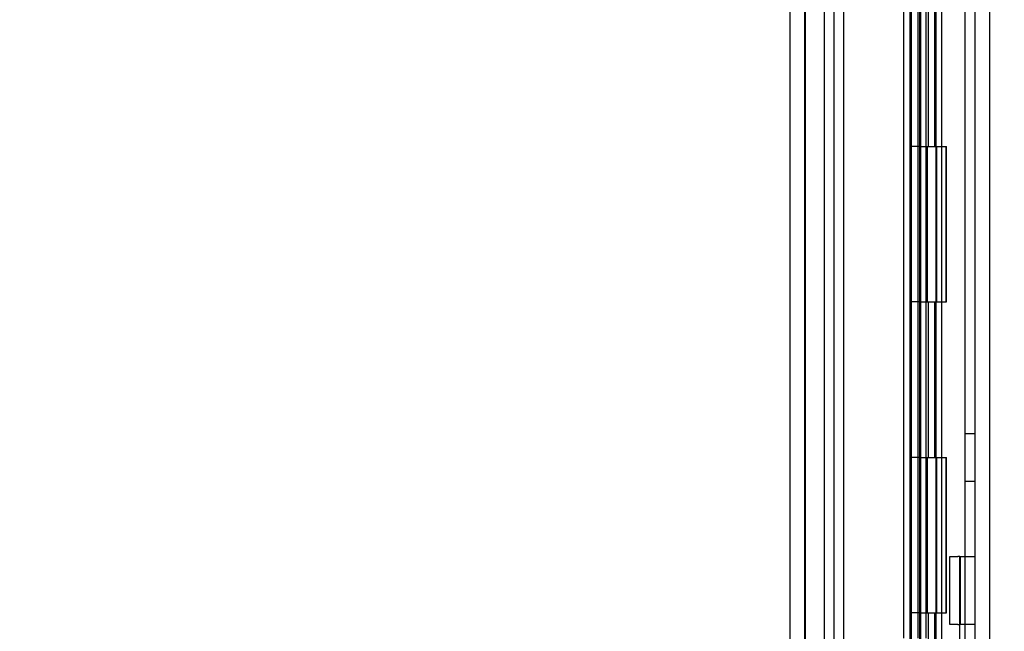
# Model space of a CAD drawing. Header units: inches. Extents: x 1 to 299, y -2 to 199.
# Tile 51 of 65: x 130.2 to 136.53, y 72.1 to 76.03. Entities that reach past the tile are written whole.
import ezdxf
from ezdxf.enums import TextEntityAlignment as Align
from ezdxf.lldxf.tags import DXFTag

# ---------------------------------------------------------------- set-up
doc = ezdxf.new("R2010")
doc.units = ezdxf.units.IN
doc.header["$MEASUREMENT"] = 0
for name, color, linetype in [('COM42780', 7, 'Continuous'), ('COM53955-3', 7, 'Continuous'), ('COM54746-60', 7, 'Continuous'), ('COM70220', 7, 'Continuous'), ('COM71176-1', 7, 'Continuous'), ('Default', 7, 'Continuous')]:
    doc.layers.add(name, color=color, linetype=linetype)
doc.styles.add('SEACAD_Times_New_Roman', font='times.ttf')
tags = doc.linetypes.add('HIDDEN2', pattern=[0.1875, 0.125, -0.0625]).pattern_tags.tags
tags[6:7] = [DXFTag(74, 4), DXFTag(75, 0), DXFTag(340, '0'), DXFTag(46, 0.0), DXFTag(50, 0.0), DXFTag(44, 0.0), DXFTag(45, 0.0)]
tags[4:5] = [DXFTag(74, 4), DXFTag(75, 0), DXFTag(340, '0'), DXFTag(46, 0.0), DXFTag(50, 0.0), DXFTag(44, 0.0), DXFTag(45, 0.0)]
doc.dimstyles.new('HAMMOND_(STH_-_300x200)', dxfattribs={"dimtxt": 1.5, "dimasz": 1.875, "dimexe": 0.75, "dimexo": 0.75, "dimgap": 0.375, "dimtad": 0, "dimtih": 1, "dimtoh": 1, "dimzin": 0, "dimdsep": 46, "dimtxsty": 'SEACAD_Times_New_Roman', "dimblk1": '_SE_FILLED', "dimblk2": '_SE_FILLED', "dimsah": 1, "dimcen": 0.75, "dimadec": 0, "dimazin": 0, "dimtfac": 0.8, "dimtofl": 0, "dimtmove": 1, "dimatfit": 3, "dimfxl": 1, "dimtolj": 1, "dimtzin": 0, "dimarcsym": 0})

# ---------------------------------------------------------------- blocks, each defined once
blk = doc.blocks.new('SE4')
at = {"layer": 'COM42780', "color": 7, "linetype": 'Continuous'}
for p, q in [((136.1813, 72.1404), (136.1813, 72.5774)), ((136.1813, 72.5774), (136.2317, 72.5774)), ((136.2458, 72.5774), (136.2317, 72.5774)), ((136.2458, 72.3274), (136.2458, 72.5774)), ((136.2458, 72.5774), (136.3408, 72.5774)), ((136.2458, 71.9552), (136.2458, 72.3274)), ((136.2317, 72.1404), (136.1813, 72.1404)), ((136.2317, 72.1404), (136.2458, 72.1404))]:
    blk.add_line(p, q, dxfattribs=at)
at = {"layer": 'COM42780', "color": 7, "linetype": 'HIDDEN2'}
for p, q in [((136.2485, 72.1404), (136.2485, 72.5774)), ((136.3408, 72.1404), (136.2458, 72.1404))]:
    blk.add_line(p, q, dxfattribs=at)
at = {"layer": 'COM53955-3', "color": 7, "linetype": 'HIDDEN2'}
for p, q in [((135.2488, 69.0912), (135.2488, 131.3372)), ((135.9238, 130.8552), (135.9238, 69.3552)), ((135.9339, 70.0594), (135.9339, 102.6512))]:
    blk.add_line(p, q, dxfattribs=at)
at = {"layer": 'COM53955-3', "color": 7, "linetype": 'Continuous'}
for p, q in [((135.1538, 69.0912), (135.1538, 103.4128)), ((135.8833, 99.5224), (135.8833, 72.0509)), ((135.9751, 99.5224), (135.9751, 72.0509)), ((136.0289, 72.0509), (136.0289, 99.5224))]:
    blk.add_line(p, q, dxfattribs=at)
at = {"layer": 'COM54746-60', "color": 7, "linetype": 'HIDDEN2'}
for p, q in [((135.9928, 130.2232), (135.9928, 70.2142)), ((136.0928, 70.2142), (136.0928, 130.2232)), ((135.4381, 70.2142), (135.4381, 130.2142)), ((135.9258, 70.2142), (135.9258, 130.2142)), ((135.9878, 70.2142), (135.9878, 130.2142)), ((136.2788, 70.2142), (136.2788, 130.2142)), ((136.0428, 75.2142), (136.0428, 76.2142)), ((136.0842, 75.2142), (136.0842, 76.2142)), ((136.1292, 75.2142), (136.1292, 76.2142)), ((135.9878, 75.2142), (135.9258, 75.2142)), ((135.9878, 75.2142), (136.0428, 75.2142)), ((136.0321, 75.2142), (136.1598, 75.2142)), ((136.0321, 74.2142), (136.0321, 75.2142)), ((136.0378, 74.2142), (136.0378, 75.2142)), ((136.0978, 74.2142), (136.0978, 75.2142)), ((136.1292, 74.2142), (136.1292, 75.2142)), ((136.1546, 75.2142), (136.1546, 74.2142)), ((136.1546, 75.2142), (136.1598, 75.2142)), ((136.1598, 74.2142), (136.1598, 75.2142)), ((136.1598, 74.2142), (136.1598, 75.2142)), ((135.9878, 74.2142), (135.9258, 74.2142)), ((135.9878, 74.2142), (136.0428, 74.2142)), ((136.0321, 74.2142), (136.1598, 74.2142)), ((136.0428, 73.2142), (136.0428, 74.2142)), ((136.0842, 73.2142), (136.0842, 74.2142)), ((136.1292, 73.2142), (136.1292, 74.2142)), ((136.1546, 74.2142), (136.1598, 74.2142)), ((136.3408, 73.3662), (136.2788, 73.3662)), ((135.9878, 73.2142), (135.9258, 73.2142)), ((135.9878, 73.2142), (136.0428, 73.2142)), ((136.0321, 73.2142), (136.1598, 73.2142)), ((136.0321, 72.2142), (136.0321, 73.2142)), ((136.0378, 72.2142), (136.0378, 73.2142)), ((136.0978, 72.2142), (136.0978, 73.2142)), ((136.1292, 72.2142), (136.1292, 73.2142)), ((136.1546, 73.2142), (136.1546, 72.2142)), ((136.1546, 73.2142), (136.1598, 73.2142)), ((136.1598, 72.2142), (136.1598, 73.2142)), ((136.1598, 72.2142), (136.1598, 73.2142)), ((136.2788, 73.0622), (136.3408, 73.0622)), ((135.9878, 72.2142), (135.9258, 72.2142)), ((135.9878, 72.2142), (136.0428, 72.2142)), ((136.0321, 72.2142), (136.1598, 72.2142)), ((136.0428, 71.2142), (136.0428, 72.2142)), ((136.0842, 71.2142), (136.0842, 72.2142)), ((136.1292, 71.2142), (136.1292, 72.2142)), ((136.1546, 72.2142), (136.1598, 72.2142))]:
    blk.add_line(p, q, dxfattribs=at)
at = {"layer": 'COM70220', "color": 7, "linetype": 'HIDDEN2'}
for p, q in [((135.2498, 69.6867), (135.2498, 130.7417)), ((135.2508, 69.6867), (135.2508, 130.7417)), ((135.2528, 69.6867), (135.2528, 130.7417)), ((135.4988, 69.6867), (135.4988, 130.7417))]:
    blk.add_line(p, q, dxfattribs=at)
at = {"layer": 'COM71176-1', "color": 7, "linetype": 'HIDDEN2'}
for p, q in [((135.3738, 130.7602), (135.3738, 69.4502)), ((136.4358, 130.7602), (136.4358, 69.4502))]:
    blk.add_line(p, q, dxfattribs=at)
at = {"layer": 'COM71176-1', "color": 7, "linetype": 'Continuous'}
blk.add_line((136.3408, 130.7602), (136.3408, 69.4502), dxfattribs=at)
blk = doc.blocks.new('DMBLK2874')
at = {"layer": 'Default', "linetype": 'Continuous'}
for points in [[(128.4333, 128.8852), (129.0583, 128.8852), (128.7458, 130.7602)], [(128.4333, 70.8847), (128.7458, 69.0097), (129.0583, 70.8847)]]:
    blk.add_hatch(color=7, dxfattribs=at).paths.add_polyline_path(points)
at = {"layer": 'Default', "color": 7, "linetype": 'Continuous'}
for p, q in [((135.7808, 130.7602), (127.9958, 130.7602)), ((128.7458, 130.7602), (128.7458, 101.1599)), ((128.7458, 94.1099), (128.7458, 69.0097)), ((135.7808, 69.0097), (127.9958, 69.0097))]:
    blk.add_line(p, q, dxfattribs=at)
at = {"layer": 'Default', "color": 7, "linetype": 'Continuous', "style": 'SEACAD_Times_New_Roman'}
for s, p in [('61.75', (126.1865, 100.6349)), ('DOOR', (125.6, 98.3849)), ('OPENING', (123.8761, 96.1349))]:
    blk.add_text(s, height=1.5, dxfattribs=at).set_placement(p, align=Align.TOP_LEFT)
blk = doc.blocks.new('_SE_FILLED')
at = {"color": 0}
blk.add_line((0, 0), (-1, 0), dxfattribs=at)
blk.add_solid([(0, 0), (-1, -0.1665), (-1, 0.1665), (0, 0)], dxfattribs=at)

msp = doc.modelspace()

# ---------------------------------------------------------------- block references
at = {"layer": 'Default'}
msp.add_blockref('SE4', (0, 0), dxfattribs=at)

# ---------------------------------------------------------------- dimensions: what is measured, and where the dimension line sits
at = {"layer": 'Default', "color": 7, "linetype": 'Continuous'}
dim = msp.add_linear_dim(base=(128.7458, 130.7602), p1=(136.5308, 130.7602), p2=(136.5308, 69.0097), angle=270, text='\\A1;<>\\PDOOR\\XOPENING', dimstyle='HAMMOND_(STH_-_300x200)', override={"dimtmove": 0}, dxfattribs=at)
dim.commit()
dim.dimension.update_dxf_attribs({"geometry": 'DMBLK2874', "text_midpoint": (128.7458, 99.8849), "dimtype": 161})

doc.saveas('drawing.dxf')
